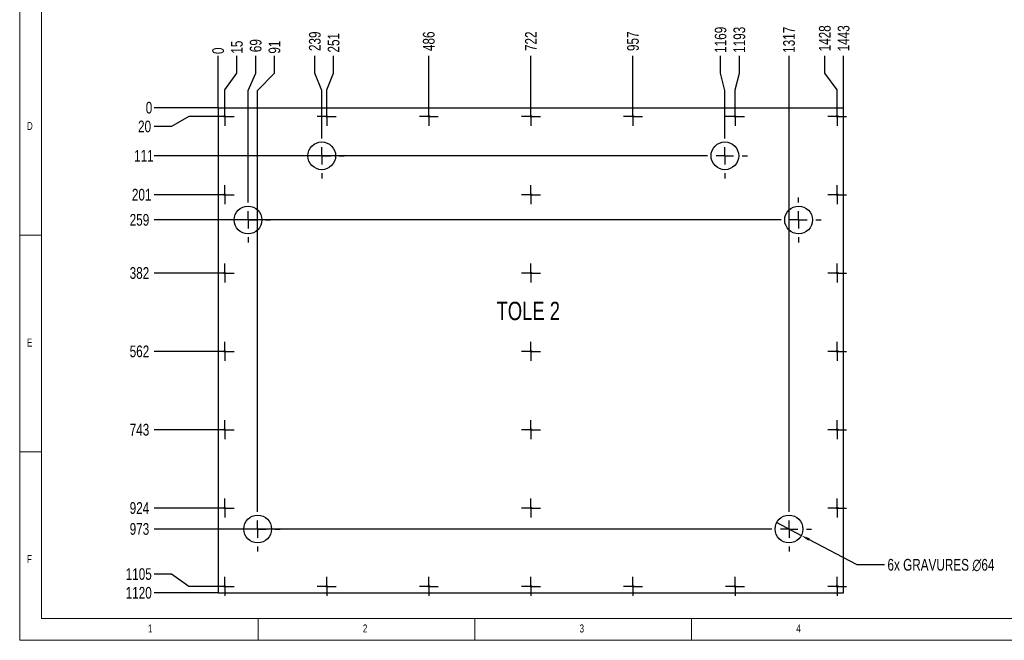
# Model space of a CAD drawing. Header units: millimetres. Extents: x 5 to 415, y 5 to 292.
# Tile 1 of 5: x 5 to 232, y 5 to 148. Entities that reach past the tile are written whole.
import ezdxf

# ---------------------------------------------------------------- set-up
doc = ezdxf.new("R2010")
doc.units = ezdxf.units.MM
doc.header["$PDSIZE"] = -1
doc.linetypes.add('CENTERX2', pattern=[20.32, 12.7, -2.54, 2.54, -2.54])
for name, color, linetype in [('COTES', 1, 'Continuous'), ('GRAVURE', 9, 'Continuous'), ('NOTES', 6, 'Continuous'), ('TRAIT-MIXTES', 3, 'CENTERX2')]:
    doc.layers.add(name, color=color, linetype=linetype)
doc.layers.add('TRAIT-FORT', color=4, linetype='Continuous', lineweight=25)
doc.styles.add('SLDTEXTSTYLE0', font='TXT', dxfattribs={"width": 0.75})
doc.dimstyles.new('SLDDIMSTYLE0', dxfattribs={"dimtxt": 2.7, "dimasz": 0.333333, "dimexe": 0, "dimexo": 0.0625, "dimgap": 0.675, "dimtad": 0, "dimtih": 1, "dimtoh": 1, "dimdec": 0, "dimlfac": 10, "dimrnd": 1e-09, "dimdsep": 46, "dimtxsty": 'SLDTEXTSTYLE0', "dimblk1": 'ORIGIN', "dimblk2": 'ORIGIN', "dimsah": 1, "dimcen": 0.09, "dimadec": 0, "dimazin": 2, "dimtfac": 1, "dimtdec": 0, "dimtofl": 0, "dimtmove": 0, "dimatfit": 3, "dimldrblk": 'ORIGIN', "dimfxl": 1, "dimfrac": 2, "dimtolj": 1, "dimtzin": 12, "dimarcsym": 0})
doc.dimstyles.new('SLDDIMSTYLE1', dxfattribs={"dimtxt": 2.7, "dimasz": 2, "dimexe": 0, "dimexo": 0.0625, "dimgap": 0.675, "dimtad": 0, "dimtih": 1, "dimtoh": 1, "dimdec": 0, "dimlfac": 10, "dimrnd": 1e-09, "dimzin": 12, "dimdsep": 46, "dimtxsty": 'SLDTEXTSTYLE0', "dimsah": 1, "dimcen": 0.09, "dimadec": 0, "dimazin": 3, "dimtfac": 1, "dimtdec": 0, "dimtofl": 0, "dimtmove": 0, "dimatfit": 3, "dimfxl": 1, "dimfrac": 2, "dimtolj": 1, "dimtzin": 12, "dimarcsym": 0})
doc.dimstyles.new('SLDDIMSTYLE2', dxfattribs={"dimtxt": 2.7, "dimasz": 2, "dimexe": 0, "dimexo": 0.0625, "dimgap": 0.675, "dimtad": 0, "dimtih": 1, "dimtoh": 1, "dimdec": 0, "dimlfac": 10, "dimrnd": 1e-09, "dimzin": 12, "dimdsep": 46, "dimtxsty": 'SLDTEXTSTYLE0', "dimblk1": 'NONE', "dimsah": 1, "dimcen": 0, "dimadec": 0, "dimazin": 3, "dimtfac": 1, "dimtdec": 0, "dimtmove": 0, "dimatfit": 3, "dimldrblk": 'NONE', "dimfxl": 1, "dimfrac": 2, "dimtolj": 1, "dimtzin": 12, "dimarcsym": 0})

# ---------------------------------------------------------------- blocks, each defined once
blk = doc.blocks.new('_D')
at = {"layer": 'COTES', "color": 0, "lineweight": -2, "transparency": 16777216}
blk.add_line((50.73, 127.94), (36.01, 127.94), dxfattribs=at)
at = {"layer": 'Defpoints', "color": 0, "transparency": 16777216}
for p in [(36.01, 127.94), (50.79, 127.94), (50.79, 127.94)]:
    blk.add_point(p, dxfattribs=at)
at = {"layer": 'COTES', "color": 0, "transparency": 16777216, "insert": (34.83, 127.94), "char_height": 2.7, "attachment_point": 5, "style": 'SLDTEXTSTYLE0'}
blk.add_mtext('\\A1;0', dxfattribs=at)
blk = doc.blocks.new('_Origin')
at = {"color": 0, "linetype": 'ByBlock', "lineweight": -2}
blk.add_line((0, 0), (-1, 0), dxfattribs=at)
blk.add_circle((0, 0), 0.5, dxfattribs=at)
blk = doc.blocks.new('_D_1')
at = {"layer": 'COTES', "color": 0, "lineweight": -2, "transparency": 16777216}
for p, q in [((44.01, 125.94), (40.01, 123.61)), ((50.05, 125.94), (44.01, 125.94)), ((40.01, 123.61), (36.01, 123.61))]:
    blk.add_line(p, q, dxfattribs=at)
at = {"layer": 'Defpoints', "color": 0, "transparency": 16777216}
for p in [(50.79, 127.94), (50.11, 125.94), (36.01, 123.61)]:
    blk.add_point(p, dxfattribs=at)
at = {"layer": 'COTES', "color": 0, "transparency": 16777216, "insert": (33.81, 123.61), "char_height": 2.7, "attachment_point": 5, "style": 'SLDTEXTSTYLE0'}
blk.add_mtext('\\A1;20', dxfattribs=at)
blk = doc.blocks.new('_D_2')
at = {"layer": 'COTES', "color": 0, "lineweight": -2, "transparency": 16777216}
blk.add_line((162.43, 116.85), (36.01, 116.85), dxfattribs=at)
at = {"layer": 'Defpoints', "color": 0, "transparency": 16777216}
for p in [(50.79, 127.94), (36.01, 116.85), (162.49, 116.85)]:
    blk.add_point(p, dxfattribs=at)
at = {"layer": 'COTES', "color": 0, "transparency": 16777216, "insert": (33.65, 116.85), "char_height": 2.7, "attachment_point": 5, "style": 'SLDTEXTSTYLE0'}
blk.add_mtext('\\A1;111', dxfattribs=at)
blk = doc.blocks.new('_D_3')
at = {"layer": 'COTES', "color": 0, "lineweight": -2, "transparency": 16777216}
blk.add_line((50.05, 107.86), (36.01, 107.86), dxfattribs=at)
at = {"layer": 'Defpoints', "color": 0, "transparency": 16777216}
for p in [(50.79, 127.94), (36.01, 107.86), (50.11, 107.86)]:
    blk.add_point(p, dxfattribs=at)
at = {"layer": 'COTES', "color": 0, "transparency": 16777216, "insert": (33.14, 107.86), "char_height": 2.7, "attachment_point": 5, "style": 'SLDTEXTSTYLE0'}
blk.add_mtext('\\A1;201', dxfattribs=at)
blk = doc.blocks.new('_D_4')
at = {"layer": 'COTES', "color": 0, "lineweight": -2, "transparency": 16777216}
blk.add_line((179.43, 102.05), (36.01, 102.05), dxfattribs=at)
at = {"layer": 'Defpoints', "color": 0, "transparency": 16777216}
for p in [(50.79, 127.94), (36.01, 102.05), (179.49, 102.05)]:
    blk.add_point(p, dxfattribs=at)
at = {"layer": 'COTES', "color": 0, "transparency": 16777216, "insert": (32.63, 102.05), "char_height": 2.7, "attachment_point": 5, "style": 'SLDTEXTSTYLE0'}
blk.add_mtext('\\A1;259', dxfattribs=at)
blk = doc.blocks.new('_D_5')
at = {"layer": 'COTES', "color": 0, "lineweight": -2, "transparency": 16777216}
blk.add_line((50.05, 89.78), (36.01, 89.78), dxfattribs=at)
at = {"layer": 'Defpoints', "color": 0, "transparency": 16777216}
for p in [(50.79, 127.94), (36.01, 89.78), (50.11, 89.78)]:
    blk.add_point(p, dxfattribs=at)
at = {"layer": 'COTES', "color": 0, "transparency": 16777216, "insert": (32.63, 89.78), "char_height": 2.7, "attachment_point": 5, "style": 'SLDTEXTSTYLE0'}
blk.add_mtext('\\A1;382', dxfattribs=at)
blk = doc.blocks.new('_D_6')
at = {"layer": 'COTES', "color": 0, "lineweight": -2, "transparency": 16777216}
blk.add_line((50.05, 71.69), (36.01, 71.69), dxfattribs=at)
at = {"layer": 'Defpoints', "color": 0, "transparency": 16777216}
for p in [(50.79, 127.94), (36.01, 71.69), (50.11, 71.69)]:
    blk.add_point(p, dxfattribs=at)
at = {"layer": 'COTES', "color": 0, "transparency": 16777216, "insert": (32.63, 71.69), "char_height": 2.7, "attachment_point": 5, "style": 'SLDTEXTSTYLE0'}
blk.add_mtext('\\A1;562', dxfattribs=at)
blk = doc.blocks.new('_D_7')
at = {"layer": 'COTES', "color": 0, "lineweight": -2, "transparency": 16777216}
blk.add_line((50.05, 53.61), (36.01, 53.61), dxfattribs=at)
at = {"layer": 'Defpoints', "color": 0, "transparency": 16777216}
for p in [(50.79, 127.94), (36.01, 53.61), (50.11, 53.61)]:
    blk.add_point(p, dxfattribs=at)
at = {"layer": 'COTES', "color": 0, "transparency": 16777216, "insert": (32.63, 53.61), "char_height": 2.7, "attachment_point": 5, "style": 'SLDTEXTSTYLE0'}
blk.add_mtext('\\A1;743', dxfattribs=at)
blk = doc.blocks.new('_D_8')
at = {"layer": 'COTES', "color": 0, "lineweight": -2, "transparency": 16777216}
blk.add_line((50.05, 35.53), (36.01, 35.53), dxfattribs=at)
at = {"layer": 'Defpoints', "color": 0, "transparency": 16777216}
for p in [(50.79, 127.94), (36.01, 35.53), (50.11, 35.53)]:
    blk.add_point(p, dxfattribs=at)
at = {"layer": 'COTES', "color": 0, "transparency": 16777216, "insert": (32.63, 35.53), "char_height": 2.7, "attachment_point": 5, "style": 'SLDTEXTSTYLE0'}
blk.add_mtext('\\A1;924', dxfattribs=at)
blk = doc.blocks.new('_D_9')
at = {"layer": 'COTES', "color": 0, "lineweight": -2, "transparency": 16777216}
blk.add_line((177.23, 30.69), (36.01, 30.69), dxfattribs=at)
at = {"layer": 'Defpoints', "color": 0, "transparency": 16777216}
for p in [(50.79, 127.94), (36.01, 30.69), (177.29, 30.69)]:
    blk.add_point(p, dxfattribs=at)
at = {"layer": 'COTES', "color": 0, "transparency": 16777216, "insert": (32.63, 30.69), "char_height": 2.7, "attachment_point": 5, "style": 'SLDTEXTSTYLE0'}
blk.add_mtext('\\A1;973', dxfattribs=at)
blk = doc.blocks.new('_D_10')
at = {"layer": 'COTES', "color": 0, "lineweight": -2, "transparency": 16777216}
for p, q in [((40.01, 20.28), (36.01, 20.28)), ((44.01, 17.45), (40.01, 20.28)), ((50.05, 17.45), (44.01, 17.45))]:
    blk.add_line(p, q, dxfattribs=at)
at = {"layer": 'Defpoints', "color": 0, "transparency": 16777216}
for p in [(50.79, 127.94), (36.01, 20.28), (50.11, 17.45)]:
    blk.add_point(p, dxfattribs=at)
at = {"layer": 'COTES', "color": 0, "transparency": 16777216, "insert": (32.46, 20.28), "char_height": 2.7, "attachment_point": 5, "style": 'SLDTEXTSTYLE0'}
blk.add_mtext('\\A1;1105', dxfattribs=at)
blk = doc.blocks.new('_D_11')
at = {"layer": 'COTES', "color": 0, "lineweight": -2, "transparency": 16777216}
blk.add_line((50.73, 15.95), (36.01, 15.95), dxfattribs=at)
at = {"layer": 'Defpoints', "color": 0, "transparency": 16777216}
for p in [(50.79, 127.94), (36.01, 15.95), (50.79, 15.95)]:
    blk.add_point(p, dxfattribs=at)
at = {"layer": 'COTES', "color": 0, "transparency": 16777216, "insert": (32.46, 15.95), "char_height": 2.7, "attachment_point": 5, "style": 'SLDTEXTSTYLE0'}
blk.add_mtext('\\A1;1120', dxfattribs=at)
blk = doc.blocks.new('_D_12')
at = {"layer": 'COTES', "color": 0, "lineweight": -2, "transparency": 16777216}
blk.add_line((50.79, 128), (50.79, 139.92), dxfattribs=at)
at = {"layer": 'Defpoints', "color": 0, "transparency": 16777216}
for p in [(50.79, 139.92), (50.79, 127.94), (50.79, 127.94)]:
    blk.add_point(p, dxfattribs=at)
at = {"layer": 'COTES', "color": 0, "transparency": 16777216, "insert": (50.79, 141.1), "char_height": 2.7, "attachment_point": 5, "rotation": 90, "style": 'SLDTEXTSTYLE0'}
blk.add_mtext('\\A1;0', dxfattribs=at)
blk = doc.blocks.new('_D_13')
at = {"layer": 'COTES', "color": 0, "lineweight": -2, "transparency": 16777216}
for p, q in [((55.12, 135.92), (55.12, 139.92)), ((52.29, 132.12), (55.12, 135.92)), ((52.29, 128.18), (52.29, 132.12))]:
    blk.add_line(p, q, dxfattribs=at)
at = {"layer": 'Defpoints', "color": 0, "transparency": 16777216}
for p in [(55.12, 139.92), (50.79, 127.94), (52.29, 128.12)]:
    blk.add_point(p, dxfattribs=at)
at = {"layer": 'COTES', "color": 0, "transparency": 16777216, "insert": (55.12, 141.94), "char_height": 2.7, "attachment_point": 5, "rotation": 90, "style": 'SLDTEXTSTYLE0'}
blk.add_mtext('\\A1;15', dxfattribs=at)
blk = doc.blocks.new('_D_14')
at = {"layer": 'COTES', "color": 0, "lineweight": -2, "transparency": 16777216}
for p, q in [((59.45, 135.92), (59.45, 139.92)), ((57.69, 131.92), (59.45, 135.92)), ((57.69, 107.31), (57.69, 131.92))]:
    blk.add_line(p, q, dxfattribs=at)
at = {"layer": 'Defpoints', "color": 0, "transparency": 16777216}
for p in [(59.45, 139.92), (50.79, 127.94), (57.69, 107.25)]:
    blk.add_point(p, dxfattribs=at)
at = {"layer": 'COTES', "color": 0, "transparency": 16777216, "insert": (59.45, 142.28), "char_height": 2.7, "attachment_point": 5, "rotation": 90, "style": 'SLDTEXTSTYLE0'}
blk.add_mtext('\\A1;69', dxfattribs=at)
blk = doc.blocks.new('_D_15')
at = {"layer": 'COTES', "color": 0, "lineweight": -2, "transparency": 16777216}
for p, q in [((63.78, 135.92), (63.78, 139.92)), ((59.89, 131.92), (63.78, 135.92)), ((59.89, 35.95), (59.89, 131.92))]:
    blk.add_line(p, q, dxfattribs=at)
at = {"layer": 'Defpoints', "color": 0, "transparency": 16777216}
for p in [(63.78, 139.92), (50.79, 127.94), (59.89, 35.89)]:
    blk.add_point(p, dxfattribs=at)
at = {"layer": 'COTES', "color": 0, "transparency": 16777216, "insert": (63.78, 141.94), "char_height": 2.7, "attachment_point": 5, "rotation": 90, "style": 'SLDTEXTSTYLE0'}
blk.add_mtext('\\A1;91', dxfattribs=at)
blk = doc.blocks.new('_D_16')
at = {"layer": 'COTES', "color": 0, "lineweight": -2, "transparency": 16777216}
for p, q in [((73.1, 135.92), (73.1, 139.92)), ((74.69, 131.92), (73.1, 135.92)), ((74.69, 122.11), (74.69, 131.92))]:
    blk.add_line(p, q, dxfattribs=at)
at = {"layer": 'Defpoints', "color": 0, "transparency": 16777216}
for p in [(73.1, 139.92), (50.79, 127.94), (74.69, 122.05)]:
    blk.add_point(p, dxfattribs=at)
at = {"layer": 'COTES', "color": 0, "transparency": 16777216, "insert": (73.1, 143.29), "char_height": 2.7, "attachment_point": 5, "rotation": 90, "style": 'SLDTEXTSTYLE0'}
blk.add_mtext('\\A1;239', dxfattribs=at)
blk = doc.blocks.new('_D_17')
at = {"layer": 'COTES', "color": 0, "lineweight": -2, "transparency": 16777216}
for p, q in [((77.43, 135.92), (77.43, 139.92)), ((75.84, 132.12), (77.43, 135.92)), ((75.84, 128.18), (75.84, 132.12))]:
    blk.add_line(p, q, dxfattribs=at)
at = {"layer": 'Defpoints', "color": 0, "transparency": 16777216}
for p in [(77.43, 139.92), (50.79, 127.94), (75.84, 128.12)]:
    blk.add_point(p, dxfattribs=at)
at = {"layer": 'COTES', "color": 0, "transparency": 16777216, "insert": (77.43, 142.95), "char_height": 2.7, "attachment_point": 5, "rotation": 90, "style": 'SLDTEXTSTYLE0'}
blk.add_mtext('\\A1;251', dxfattribs=at)
blk = doc.blocks.new('_D_18')
at = {"layer": 'COTES', "color": 0, "lineweight": -2, "transparency": 16777216}
blk.add_line((99.39, 128.18), (99.39, 139.92), dxfattribs=at)
at = {"layer": 'Defpoints', "color": 0, "transparency": 16777216}
for p in [(99.39, 139.92), (50.79, 127.94), (99.39, 128.12)]:
    blk.add_point(p, dxfattribs=at)
at = {"layer": 'COTES', "color": 0, "transparency": 16777216, "insert": (99.39, 143.29), "char_height": 2.7, "attachment_point": 5, "rotation": 90, "style": 'SLDTEXTSTYLE0'}
blk.add_mtext('\\A1;486', dxfattribs=at)
blk = doc.blocks.new('_D_19')
at = {"layer": 'COTES', "color": 0, "lineweight": -2, "transparency": 16777216}
blk.add_line((122.94, 128.18), (122.94, 139.92), dxfattribs=at)
at = {"layer": 'Defpoints', "color": 0, "transparency": 16777216}
for p in [(122.94, 139.92), (50.79, 127.94), (122.94, 128.12)]:
    blk.add_point(p, dxfattribs=at)
at = {"layer": 'COTES', "color": 0, "transparency": 16777216, "insert": (122.94, 143.29), "char_height": 2.7, "attachment_point": 5, "rotation": 90, "style": 'SLDTEXTSTYLE0'}
blk.add_mtext('\\A1;722', dxfattribs=at)
blk = doc.blocks.new('_D_20')
at = {"layer": 'COTES', "color": 0, "lineweight": -2, "transparency": 16777216}
blk.add_line((146.49, 128.18), (146.49, 139.92), dxfattribs=at)
at = {"layer": 'Defpoints', "color": 0, "transparency": 16777216}
for p in [(146.49, 139.92), (50.79, 127.94), (146.49, 128.12)]:
    blk.add_point(p, dxfattribs=at)
at = {"layer": 'COTES', "color": 0, "transparency": 16777216, "insert": (146.49, 143.29), "char_height": 2.7, "attachment_point": 5, "rotation": 90, "style": 'SLDTEXTSTYLE0'}
blk.add_mtext('\\A1;957', dxfattribs=at)
blk = doc.blocks.new('_D_21')
at = {"layer": 'COTES', "color": 0, "lineweight": -2, "transparency": 16777216}
for p, q in [((166.7, 135.92), (166.7, 139.92)), ((167.69, 131.92), (166.7, 135.92)), ((167.69, 122.11), (167.69, 131.92))]:
    blk.add_line(p, q, dxfattribs=at)
at = {"layer": 'Defpoints', "color": 0, "transparency": 16777216}
for p in [(166.7, 139.92), (50.79, 127.94), (167.69, 122.05)]:
    blk.add_point(p, dxfattribs=at)
at = {"layer": 'COTES', "color": 0, "transparency": 16777216, "insert": (166.7, 143.63), "char_height": 2.7, "attachment_point": 5, "rotation": 90, "style": 'SLDTEXTSTYLE0'}
blk.add_mtext('\\A1;1169', dxfattribs=at)
blk = doc.blocks.new('_D_22')
at = {"layer": 'COTES', "color": 0, "lineweight": -2, "transparency": 16777216}
for p, q in [((171.03, 135.92), (171.03, 139.92)), ((170.04, 132.12), (171.03, 135.92)), ((170.04, 128.18), (170.04, 132.12))]:
    blk.add_line(p, q, dxfattribs=at)
at = {"layer": 'Defpoints', "color": 0, "transparency": 16777216}
for p in [(171.03, 139.92), (50.79, 127.94), (170.04, 128.12)]:
    blk.add_point(p, dxfattribs=at)
at = {"layer": 'COTES', "color": 0, "transparency": 16777216, "insert": (171.03, 143.63), "char_height": 2.7, "attachment_point": 5, "rotation": 90, "style": 'SLDTEXTSTYLE0'}
blk.add_mtext('\\A1;1193', dxfattribs=at)
blk = doc.blocks.new('_D_23')
at = {"layer": 'COTES', "color": 0, "lineweight": -2, "transparency": 16777216}
blk.add_line((182.49, 35.95), (182.49, 139.92), dxfattribs=at)
at = {"layer": 'Defpoints', "color": 0, "transparency": 16777216}
for p in [(182.49, 139.92), (50.79, 127.94), (182.49, 35.89)]:
    blk.add_point(p, dxfattribs=at)
at = {"layer": 'COTES', "color": 0, "transparency": 16777216, "insert": (182.49, 143.63), "char_height": 2.7, "attachment_point": 5, "rotation": 90, "style": 'SLDTEXTSTYLE0'}
blk.add_mtext('\\A1;1317', dxfattribs=at)
blk = doc.blocks.new('_D_24')
at = {"layer": 'COTES', "color": 0, "lineweight": -2, "transparency": 16777216}
for p, q in [((190.76, 135.92), (190.76, 139.92)), ((193.59, 132.12), (190.76, 135.92)), ((193.59, 128.18), (193.59, 132.12))]:
    blk.add_line(p, q, dxfattribs=at)
at = {"layer": 'Defpoints', "color": 0, "transparency": 16777216}
for p in [(190.76, 139.92), (50.79, 127.94), (193.59, 128.12)]:
    blk.add_point(p, dxfattribs=at)
at = {"layer": 'COTES', "color": 0, "transparency": 16777216, "insert": (190.76, 143.97), "char_height": 2.7, "attachment_point": 5, "rotation": 90, "style": 'SLDTEXTSTYLE0'}
blk.add_mtext('\\A1;1428', dxfattribs=at)
blk = doc.blocks.new('_D_25')
at = {"layer": 'COTES', "color": 0, "lineweight": -2, "transparency": 16777216}
blk.add_line((195.09, 128), (195.09, 139.92), dxfattribs=at)
at = {"layer": 'Defpoints', "color": 0, "transparency": 16777216}
for p in [(195.09, 139.92), (50.79, 127.94), (195.09, 127.94)]:
    blk.add_point(p, dxfattribs=at)
at = {"layer": 'COTES', "color": 0, "transparency": 16777216, "insert": (195.09, 143.97), "char_height": 2.7, "attachment_point": 5, "rotation": 90, "style": 'SLDTEXTSTYLE0'}
blk.add_mtext('\\A1;1443', dxfattribs=at)
blk = doc.blocks.new('_D_26')
at = {"layer": 'COTES', "color": 0, "lineweight": -2, "transparency": 16777216}
for p, q in [((179.65, 32.17), (185.32, 29.2)), ((198.23, 22.44), (187.09, 28.28)), ((204.52, 22.44), (198.23, 22.44))]:
    blk.add_line(p, q, dxfattribs=at)
at = {"layer": 'COTES', "color": 0, "transparency": 16777216}
blk.add_solid([(187.25, 28.57), (186.94, 27.98), (185.32, 29.2)], dxfattribs=at)
at = {"layer": 'Defpoints', "color": 0, "transparency": 16777216}
for p in [(179.65, 32.17), (185.32, 29.2)]:
    blk.add_point(p, dxfattribs=at)
at = {"layer": 'COTES', "color": 0, "transparency": 16777216, "insert": (205.2, 23.79), "char_height": 2.7, "attachment_point": 1, "style": 'SLDTEXTSTYLE0'}
blk.add_mtext('\\A1;6x GRAVURES ∅64', dxfattribs=at)
blk = doc.blocks.new('_None')
blk = doc.blocks.new('SW_CENTERMARKSYMBOL_0')
at = {"layer": 'TRAIT-MIXTES', "color": 0}
for p, q in [((-2, 0), (-2.18, 0)), ((0, 0), (-2, 0)), ((0, 2), (0, 2.18)), ((0, 0), (0, 2)), ((0, 0), (0, -2)), ((0, 0), (2, 0)), ((2, 0), (2.18, 0)), ((0, -2), (0, -2.18))]:
    blk.add_line(p, q, dxfattribs=at)
blk = doc.blocks.new('SW_CENTERMARKSYMBOL_1')
at = {"layer": 'TRAIT-MIXTES', "color": 0}
for p, q in [((-2, 0), (-2.18, 0)), ((0, 0), (-2, 0)), ((0, 2), (0, 2.18)), ((0, 0), (0, 2)), ((0, 0), (0, -2)), ((0, 0), (2, 0)), ((2, 0), (2.18, 0)), ((0, -2), (0, -2.18))]:
    blk.add_line(p, q, dxfattribs=at)
blk = doc.blocks.new('SW_CENTERMARKSYMBOL_2')
at = {"layer": 'TRAIT-MIXTES', "color": 0}
for p, q in [((-2, 0), (-2.18, 0)), ((0, 0), (-2, 0)), ((0, 2), (0, 2.18)), ((0, 0), (0, 2)), ((0, 0), (0, -2)), ((0, 0), (2, 0)), ((2, 0), (2.18, 0)), ((0, -2), (0, -2.18))]:
    blk.add_line(p, q, dxfattribs=at)
blk = doc.blocks.new('SW_CENTERMARKSYMBOL_3')
at = {"layer": 'TRAIT-MIXTES', "color": 0}
for p, q in [((-2, 0), (-2.18, 0)), ((0, 0), (-2, 0)), ((0, 2), (0, 2.18)), ((0, 0), (0, 2)), ((0, 0), (0, -2)), ((0, 0), (2, 0)), ((2, 0), (2.18, 0)), ((0, -2), (0, -2.18))]:
    blk.add_line(p, q, dxfattribs=at)
blk = doc.blocks.new('SW_CENTERMARKSYMBOL_4')
at = {"layer": 'TRAIT-MIXTES', "color": 0}
for p, q in [((-2, 0), (-2.18, 0)), ((0, 0), (-2, 0)), ((0, 2), (0, 2.18)), ((0, 0), (0, 2)), ((0, 0), (0, -2)), ((0, 0), (2, 0)), ((2, 0), (2.18, 0)), ((0, -2), (0, -2.18))]:
    blk.add_line(p, q, dxfattribs=at)
blk = doc.blocks.new('SW_CENTERMARKSYMBOL_5')
at = {"layer": 'TRAIT-MIXTES', "color": 0}
for p, q in [((-2, 0), (-2.18, 0)), ((0, 0), (-2, 0)), ((0, 2), (0, 2.18)), ((0, 0), (0, 2)), ((0, 0), (0, -2)), ((0, 0), (2, 0)), ((2, 0), (2.18, 0)), ((0, -2), (0, -2.18))]:
    blk.add_line(p, q, dxfattribs=at)
blk = doc.blocks.new('SW_CENTERMARKSYMBOL_6')
at = {"layer": 'TRAIT-MIXTES', "color": 0}
for p, q in [((-2, 0), (-2.18, 0)), ((0, 0), (-2, 0)), ((0, 2), (0, 2.18)), ((0, 0), (0, 2)), ((0, 0), (0, -2)), ((0, 0), (2, 0)), ((2, 0), (2.18, 0)), ((0, -2), (0, -2.18))]:
    blk.add_line(p, q, dxfattribs=at)
blk = doc.blocks.new('SW_CENTERMARKSYMBOL_7')
at = {"layer": 'TRAIT-MIXTES', "color": 0}
for p, q in [((-2, 0), (-2.18, 0)), ((0, 0), (-2, 0)), ((0, 2), (0, 2.18)), ((0, 0), (0, 2)), ((0, 0), (0, -2)), ((0, 0), (2, 0)), ((2, 0), (2.18, 0)), ((0, -2), (0, -2.18))]:
    blk.add_line(p, q, dxfattribs=at)
blk = doc.blocks.new('SW_CENTERMARKSYMBOL_8')
at = {"layer": 'TRAIT-MIXTES', "color": 0}
for p, q in [((-2, 0), (-2.18, 0)), ((0, 0), (-2, 0)), ((0, 2), (0, 2.18)), ((0, 0), (0, 2)), ((0, 0), (0, -2)), ((0, 0), (2, 0)), ((2, 0), (2.18, 0)), ((0, -2), (0, -2.18))]:
    blk.add_line(p, q, dxfattribs=at)
blk = doc.blocks.new('SW_CENTERMARKSYMBOL_9')
at = {"layer": 'TRAIT-MIXTES', "color": 0}
for p, q in [((-2, 0), (-2.18, 0)), ((0, 0), (-2, 0)), ((0, 2), (0, 2.18)), ((0, 0), (0, 2)), ((0, 0), (0, -2)), ((0, 0), (2, 0)), ((2, 0), (2.18, 0)), ((0, -2), (0, -2.18))]:
    blk.add_line(p, q, dxfattribs=at)
blk = doc.blocks.new('SW_CENTERMARKSYMBOL_10')
at = {"layer": 'TRAIT-MIXTES', "color": 0}
for p, q in [((-2, 0), (-2.18, 0)), ((0, 0), (-2, 0)), ((0, 2), (0, 2.18)), ((0, 0), (0, 2)), ((0, 0), (0, -2)), ((0, 0), (2, 0)), ((2, 0), (2.18, 0)), ((0, -2), (0, -2.18))]:
    blk.add_line(p, q, dxfattribs=at)
blk = doc.blocks.new('SW_CENTERMARKSYMBOL_11')
at = {"layer": 'TRAIT-MIXTES', "color": 0}
for p, q in [((-2, 0), (-2.18, 0)), ((0, 0), (-2, 0)), ((0, 2), (0, 2.18)), ((0, 0), (0, 2)), ((0, 0), (0, -2)), ((0, 0), (2, 0)), ((2, 0), (2.18, 0)), ((0, -2), (0, -2.18))]:
    blk.add_line(p, q, dxfattribs=at)
blk = doc.blocks.new('SW_CENTERMARKSYMBOL_12')
at = {"layer": 'TRAIT-MIXTES', "color": 0}
for p, q in [((-2, 0), (-2.18, 0)), ((0, 0), (-2, 0)), ((0, 2), (0, 2.18)), ((0, 0), (0, 2)), ((0, 0), (0, -2)), ((0, 0), (2, 0)), ((2, 0), (2.18, 0)), ((0, -2), (0, -2.18))]:
    blk.add_line(p, q, dxfattribs=at)
blk = doc.blocks.new('SW_CENTERMARKSYMBOL_13')
at = {"layer": 'TRAIT-MIXTES', "color": 0}
for p, q in [((-2, 0), (-2.18, 0)), ((0, 0), (-2, 0)), ((0, 2), (0, 2.18)), ((0, 0), (0, 2)), ((0, 0), (0, -2)), ((0, 0), (2, 0)), ((2, 0), (2.18, 0)), ((0, -2), (0, -2.18))]:
    blk.add_line(p, q, dxfattribs=at)
blk = doc.blocks.new('SW_CENTERMARKSYMBOL_14')
at = {"layer": 'TRAIT-MIXTES', "color": 0}
for p, q in [((-2, 0), (-2.18, 0)), ((0, 0), (-2, 0)), ((0, 2), (0, 2.18)), ((0, 0), (0, 2)), ((0, 0), (0, -2)), ((0, 0), (2, 0)), ((2, 0), (2.18, 0)), ((0, -2), (0, -2.18))]:
    blk.add_line(p, q, dxfattribs=at)
blk = doc.blocks.new('SW_CENTERMARKSYMBOL_15')
at = {"layer": 'TRAIT-MIXTES', "color": 0}
for p, q in [((-2, 0), (-2.18, 0)), ((0, 0), (-2, 0)), ((0, 2), (0, 2.18)), ((0, 0), (0, 2)), ((0, 0), (0, -2)), ((0, 0), (2, 0)), ((2, 0), (2.18, 0)), ((0, -2), (0, -2.18))]:
    blk.add_line(p, q, dxfattribs=at)
blk = doc.blocks.new('SW_CENTERMARKSYMBOL_16')
at = {"layer": 'TRAIT-MIXTES', "color": 0}
for p, q in [((-2, 0), (-2.18, 0)), ((0, 0), (-2, 0)), ((0, 2), (0, 2.18)), ((0, 0), (0, 2)), ((0, 0), (0, -2)), ((0, 0), (2, 0)), ((2, 0), (2.18, 0)), ((0, -2), (0, -2.18))]:
    blk.add_line(p, q, dxfattribs=at)
blk = doc.blocks.new('SW_CENTERMARKSYMBOL_17')
at = {"layer": 'TRAIT-MIXTES', "color": 0}
for p, q in [((-2, 0), (-2.18, 0)), ((0, 0), (-2, 0)), ((0, 2), (0, 2.18)), ((0, 0), (0, 2)), ((0, 0), (0, -2)), ((0, 0), (2, 0)), ((2, 0), (2.18, 0)), ((0, -2), (0, -2.18))]:
    blk.add_line(p, q, dxfattribs=at)
blk = doc.blocks.new('SW_CENTERMARKSYMBOL_18')
at = {"layer": 'TRAIT-MIXTES', "color": 0}
for p, q in [((-2, 0), (-2.18, 0)), ((0, 0), (-2, 0)), ((0, 2), (0, 2.18)), ((0, 0), (0, 2)), ((0, 0), (0, -2)), ((0, 0), (2, 0)), ((2, 0), (2.18, 0)), ((0, -2), (0, -2.18))]:
    blk.add_line(p, q, dxfattribs=at)
blk = doc.blocks.new('SW_CENTERMARKSYMBOL_19')
at = {"layer": 'TRAIT-MIXTES', "color": 0}
for p, q in [((-2, 0), (-2.18, 0)), ((0, 0), (-2, 0)), ((0, 2), (0, 2.18)), ((0, 0), (0, 2)), ((0, 0), (0, -2)), ((0, 0), (2, 0)), ((2, 0), (2.18, 0)), ((0, -2), (0, -2.18))]:
    blk.add_line(p, q, dxfattribs=at)
blk = doc.blocks.new('SW_CENTERMARKSYMBOL_20')
at = {"layer": 'TRAIT-MIXTES', "color": 0}
for p, q in [((-2, 0), (-2.18, 0)), ((0, 0), (-2, 0)), ((0, 2), (0, 2.18)), ((0, 0), (0, 2)), ((0, 0), (0, -2)), ((0, 0), (2, 0)), ((2, 0), (2.18, 0)), ((0, -2), (0, -2.18))]:
    blk.add_line(p, q, dxfattribs=at)
blk = doc.blocks.new('SW_CENTERMARKSYMBOL_21')
at = {"layer": 'TRAIT-MIXTES', "color": 0}
for p, q in [((-2, 0), (-2.18, 0)), ((0, 0), (-2, 0)), ((0, 2), (0, 2.18)), ((0, 0), (0, 2)), ((0, 0), (0, -2)), ((0, 0), (2, 0)), ((2, 0), (2.18, 0)), ((0, -2), (0, -2.18))]:
    blk.add_line(p, q, dxfattribs=at)
blk = doc.blocks.new('SW_CENTERMARKSYMBOL_22')
at = {"layer": 'TRAIT-MIXTES', "color": 0}
for p, q in [((-2, 0), (-2.18, 0)), ((0, 0), (-2, 0)), ((0, 2), (0, 2.18)), ((0, 0), (0, 2)), ((0, 0), (0, -2)), ((0, 0), (2, 0)), ((2, 0), (2.18, 0)), ((0, -2), (0, -2.18))]:
    blk.add_line(p, q, dxfattribs=at)
blk = doc.blocks.new('SW_CENTERMARKSYMBOL_23')
at = {"layer": 'TRAIT-MIXTES', "color": 0}
for p, q in [((-2, 0), (-2.18, 0)), ((0, 0), (-2, 0)), ((0, 2), (0, 2.18)), ((0, 0), (0, 2)), ((0, 0), (0, -2)), ((0, 0), (2, 0)), ((2, 0), (2.18, 0)), ((0, -2), (0, -2.18))]:
    blk.add_line(p, q, dxfattribs=at)
blk = doc.blocks.new('SW_CENTERMARKSYMBOL_24')
at = {"layer": 'TRAIT-MIXTES', "color": 0}
for p, q in [((-2, 0), (-2.18, 0)), ((0, 0), (-2, 0)), ((0, 2), (0, 2.18)), ((0, 0), (0, 2)), ((0, 0), (0, -2)), ((0, 0), (2, 0)), ((2, 0), (2.18, 0)), ((0, -2), (0, -2.18))]:
    blk.add_line(p, q, dxfattribs=at)
blk = doc.blocks.new('SW_CENTERMARKSYMBOL_25')
at = {"layer": 'TRAIT-MIXTES', "color": 0}
for p, q in [((-2, 0), (-2.18, 0)), ((0, 0), (-2, 0)), ((0, 2), (0, 2.18)), ((0, 0), (0, 2)), ((0, 0), (0, -2)), ((0, 0), (2, 0)), ((2, 0), (2.18, 0)), ((0, -2), (0, -2.18))]:
    blk.add_line(p, q, dxfattribs=at)
blk = doc.blocks.new('SW_CENTERMARKSYMBOL_26')
at = {"layer": 'TRAIT-MIXTES', "color": 0}
for p, q in [((-2, 0), (-2.18, 0)), ((0, 0), (-2, 0)), ((0, 2), (0, 2.18)), ((0, 0), (0, 2)), ((0, 0), (0, -2)), ((0, 0), (2, 0)), ((2, 0), (2.18, 0)), ((0, -2), (0, -2.18))]:
    blk.add_line(p, q, dxfattribs=at)
blk = doc.blocks.new('SW_CENTERMARKSYMBOL_27')
at = {"layer": 'TRAIT-MIXTES', "color": 0}
for p, q in [((-2, 0), (-2.18, 0)), ((0, 0), (-2, 0)), ((0, 2), (0, 2.18)), ((0, 0), (0, 2)), ((0, 0), (0, -2)), ((0, 0), (2, 0)), ((2, 0), (2.18, 0)), ((0, -2), (0, -2.18))]:
    blk.add_line(p, q, dxfattribs=at)
blk = doc.blocks.new('SW_CENTERMARKSYMBOL_28')
at = {"layer": 'TRAIT-MIXTES', "color": 0}
for p, q in [((-2, 0), (-2.18, 0)), ((0, 0), (-2, 0)), ((0, 2), (0, 2.18)), ((0, 0), (0, 2)), ((0, 0), (0, -2)), ((0, 0), (2, 0)), ((2, 0), (2.18, 0)), ((0, -2), (0, -2.18))]:
    blk.add_line(p, q, dxfattribs=at)
blk = doc.blocks.new('SW_CENTERMARKSYMBOL_29')
at = {"layer": 'TRAIT-MIXTES', "color": 0}
for p, q in [((0, 4), (0, 5.2)), ((-4, 0), (-5.2, 0)), ((0, 0), (-2, 0)), ((0, 0), (0, 2)), ((0, 0), (0, -2)), ((0, 0), (2, 0)), ((4, 0), (5.2, 0)), ((0, -4), (0, -5.2))]:
    blk.add_line(p, q, dxfattribs=at)
blk = doc.blocks.new('SW_CENTERMARKSYMBOL_30')
at = {"layer": 'TRAIT-MIXTES', "color": 0}
for p, q in [((0, 4), (0, 5.2)), ((-4, 0), (-5.2, 0)), ((0, 0), (-2, 0)), ((0, 0), (0, 2)), ((0, 0), (0, -2)), ((0, 0), (2, 0)), ((4, 0), (5.2, 0)), ((0, -4), (0, -5.2))]:
    blk.add_line(p, q, dxfattribs=at)
blk = doc.blocks.new('SW_CENTERMARKSYMBOL_31')
at = {"layer": 'TRAIT-MIXTES', "color": 0}
for p, q in [((0, 4), (0, 5.2)), ((-4, 0), (-5.2, 0)), ((0, 0), (-2, 0)), ((0, 0), (0, 2)), ((0, 0), (0, -2)), ((0, 0), (2, 0)), ((4, 0), (5.2, 0)), ((0, -4), (0, -5.2))]:
    blk.add_line(p, q, dxfattribs=at)
blk = doc.blocks.new('SW_CENTERMARKSYMBOL_32')
at = {"layer": 'TRAIT-MIXTES', "color": 0}
for p, q in [((0, 4), (0, 5.2)), ((-4, 0), (-5.2, 0)), ((0, 0), (-2, 0)), ((0, 0), (0, 2)), ((0, 0), (0, -2)), ((0, 0), (2, 0)), ((4, 0), (5.2, 0)), ((0, -4), (0, -5.2))]:
    blk.add_line(p, q, dxfattribs=at)
blk = doc.blocks.new('SW_CENTERMARKSYMBOL_33')
at = {"layer": 'TRAIT-MIXTES', "color": 0}
for p, q in [((0, 4), (0, 5.2)), ((-4, 0), (-5.2, 0)), ((0, 0), (-2, 0)), ((0, 0), (0, 2)), ((0, 0), (0, -2)), ((0, 0), (2, 0)), ((4, 0), (5.2, 0)), ((0, -4), (0, -5.2))]:
    blk.add_line(p, q, dxfattribs=at)
blk = doc.blocks.new('SW_CENTERMARKSYMBOL_34')
at = {"layer": 'TRAIT-MIXTES', "color": 0}
for p, q in [((0, 4), (0, 5.2)), ((-4, 0), (-5.2, 0)), ((0, 0), (-2, 0)), ((0, 0), (0, 2)), ((0, 0), (0, -2)), ((0, 0), (2, 0)), ((4, 0), (5.2, 0)), ((0, -4), (0, -5.2))]:
    blk.add_line(p, q, dxfattribs=at)

msp = doc.modelspace()

# ---------------------------------------------------------------- linework, layer by layer
at = {"lineweight": 18}
for p, q in [((5, 292), (5, 5)), ((10, 287), (10, 10)), ((5, 98.5), (10, 98.5)), ((10, 48.5), (5, 48.5)), ((10, 10), (410, 10)), ((60, 5), (60, 10)), ((110, 10), (110, 5)), ((160, 5), (160, 10)), ((5, 5), (415, 5))]:
    msp.add_line(p, q, dxfattribs=at)
at = {"layer": 'GRAVURE', "lineweight": 25}
for centre in [(74.688, 116.8485), (167.688, 116.8485), (57.688, 102.0485), (184.688, 102.0485), (59.888, 30.6885), (182.488, 30.6885)]:
    msp.add_circle(centre, 3.2, dxfattribs=at)
at = {"layer": 'TRAIT-FORT', "lineweight": 25}
for p, q in [((50.7902, 127.9389), (50.7902, 15.9489)), ((50.7902, 127.9389), (195.0906, 127.9389)), ((195.0906, 15.9489), (195.0906, 127.9389)), ((50.7902, 15.9489), (195.0906, 15.9489))]:
    msp.add_line(p, q, dxfattribs=at)
for centre in [(52.2902, 125.9389), (75.8402, 125.9389), (99.3903, 125.9389), (122.9404, 125.9389), (146.4904, 125.9389), (170.0405, 125.9389), (193.5906, 125.9389), (52.2902, 107.8572), (122.9404, 107.8572), (193.5906, 107.8572), (52.2902, 89.7755), (122.9404, 89.7755), (193.5906, 89.7755), (52.2902, 71.6939), (122.9404, 71.6939), (193.5906, 71.6939), (52.2902, 53.6122), (122.9404, 53.6122), (193.5906, 53.6122), (52.2902, 35.5305), (122.9404, 35.5305), (193.5906, 35.5305), (52.2902, 17.4489), (75.8402, 17.4489), (99.3903, 17.4489), (122.9404, 17.4489), (146.4904, 17.4489), (170.0405, 17.4489), (193.5906, 17.4489)]:
    msp.add_circle(centre, 0.18, dxfattribs=at)

# ---------------------------------------------------------------- block references
at = {"layer": 'TRAIT-MIXTES'}
for name, p in [('SW_CENTERMARKSYMBOL_28', (52.2902, 125.9389)), ('SW_CENTERMARKSYMBOL_27', (75.8402, 125.9389)), ('SW_CENTERMARKSYMBOL_26', (99.3903, 125.9389)), ('SW_CENTERMARKSYMBOL_25', (122.9404, 125.9389)), ('SW_CENTERMARKSYMBOL_24', (146.4904, 125.9389)), ('SW_CENTERMARKSYMBOL_23', (170.0405, 125.9389)), ('SW_CENTERMARKSYMBOL_22', (193.5906, 125.9389)), ('SW_CENTERMARKSYMBOL_34', (74.688, 116.8485)), ('SW_CENTERMARKSYMBOL_29', (167.688, 116.8485)), ('SW_CENTERMARKSYMBOL_14', (52.2902, 107.8572)), ('SW_CENTERMARKSYMBOL_4', (122.9404, 107.8572)), ('SW_CENTERMARKSYMBOL_9', (193.5906, 107.8572)), ('SW_CENTERMARKSYMBOL_33', (57.688, 102.0485)), ('SW_CENTERMARKSYMBOL_30', (184.688, 102.0485)), ('SW_CENTERMARKSYMBOL_13', (52.2902, 89.7755)), ('SW_CENTERMARKSYMBOL_3', (122.9404, 89.7755)), ('SW_CENTERMARKSYMBOL_8', (193.5906, 89.7755)), ('SW_CENTERMARKSYMBOL_12', (52.2902, 71.6939)), ('SW_CENTERMARKSYMBOL_2', (122.9404, 71.6939)), ('SW_CENTERMARKSYMBOL_7', (193.5906, 71.6939)), ('SW_CENTERMARKSYMBOL_11', (52.2902, 53.6122)), ('SW_CENTERMARKSYMBOL_1', (122.9404, 53.6122)), ('SW_CENTERMARKSYMBOL_6', (193.5906, 53.6122)), ('SW_CENTERMARKSYMBOL_10', (52.2902, 35.5305)), ('SW_CENTERMARKSYMBOL_0', (122.9404, 35.5305)), ('SW_CENTERMARKSYMBOL_5', (193.5906, 35.5305)), ('SW_CENTERMARKSYMBOL_32', (59.888, 30.6885)), ('SW_CENTERMARKSYMBOL_31', (182.488, 30.6885)), ('SW_CENTERMARKSYMBOL_21', (52.2902, 17.4489)), ('SW_CENTERMARKSYMBOL_20', (75.8402, 17.4489)), ('SW_CENTERMARKSYMBOL_19', (99.3903, 17.4489)), ('SW_CENTERMARKSYMBOL_18', (122.9404, 17.4489)), ('SW_CENTERMARKSYMBOL_17', (146.4904, 17.4489)), ('SW_CENTERMARKSYMBOL_16', (170.0405, 17.4489)), ('SW_CENTERMARKSYMBOL_15', (193.5906, 17.4489))]:
    msp.add_blockref(name, p, dxfattribs=at)

# ---------------------------------------------------------------- texts
at = {"layer": 'NOTES', "style": 'SLDTEXTSTYLE0'}
for s, insert, char_height, attachment_point in [('D', (6.6667, 124.668), 1.8521, 1), ('TOLE 2', (122.3287, 83.1546), 4.23333, 2), ('E', (6.6667, 74.668), 1.8521, 1), ('F', (6.6667, 24.668), 1.8521, 1), ('1', (34.5833, 8.668), 1.8521, 1), ('2', (84.1667, 8.668), 1.8521, 1), ('3', (134.1667, 8.668), 1.8521, 1), ('4', (184.1667, 8.668), 1.8521, 1)]:
    msp.add_mtext(s, dxfattribs=dict(at, insert=insert, char_height=char_height, attachment_point=attachment_point))

# ---------------------------------------------------------------- dimensions: what is measured, and where the dimension line sits
at = {"layer": 'COTES'}
for feature_location, offset, dtype, origin, dimstyle, picture, middle in [((193.5906, 128.1189), (-2.8291, 11.7972), 1, (50.7902, 127.9389), 'SLDDIMSTYLE1', '_D_24', (190.7615, 143.966)), ((195.0906, 127.9389), (0, 11.9772), 1, (50.7902, 127.9389), 'SLDDIMSTYLE1', '_D_25', (195.0906, 143.966)), ((167.688, 122.0485), (-0.9883, 17.8675), 1, (50.7902, 127.9389), 'SLDDIMSTYLE1', '_D_21', (166.6997, 143.6285)), ((170.0405, 128.1189), (0.9883, 11.7972), 1, (50.7902, 127.9389), 'SLDDIMSTYLE1', '_D_22', (171.0288, 143.6285)), ((182.488, 35.8885), (0, 104.0275), 1, (50.7902, 127.9389), 'SLDDIMSTYLE1', '_D_23', (182.488, 143.6285)), ((74.688, 122.0485), (-1.5885, 17.8675), 1, (50.7902, 127.9389), 'SLDDIMSTYLE1', '_D_16', (73.0996, 143.291)), ((99.3903, 128.1189), (0, 11.7972), 1, (50.7902, 127.9389), 'SLDDIMSTYLE1', '_D_18', (99.3903, 143.291)), ((122.9404, 128.1189), (0, 11.7972), 1, (50.7902, 127.9389), 'SLDDIMSTYLE1', '_D_19', (122.9404, 143.291)), ((146.4904, 128.1189), (0, 11.7972), 1, (50.7902, 127.9389), 'SLDDIMSTYLE1', '_D_20', (146.4904, 143.291)), ((75.84023, 128.11886), (1.58845, 11.79715), 1, (50.79017, 127.93886), 'SLDDIMSTYLE1', '_D_17', (77.42869, 142.95351)), ((57.688, 107.2485), (1.7604, 32.6675), 1, (50.7902, 127.9389), 'SLDDIMSTYLE1', '_D_14', (59.4484, 142.2785)), ((52.2902, 128.1189), (2.8291, 11.7972), 1, (50.7902, 127.9389), 'SLDDIMSTYLE1', '_D_13', (55.1193, 141.941)), ((59.888, 35.8885), (3.8895, 104.0275), 1, (50.7902, 127.9389), 'SLDDIMSTYLE1', '_D_15', (63.7775, 141.941)), ((50.7901668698, 127.9388570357), (0, 11.9771512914), 1, (50.7901668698, 127.9388570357), 'SLDDIMSTYLE0', '_D_12', (50.7901668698, 141.097258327)), ((50.7901668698, 127.9388570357), (-14.781953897, 0), 0, (50.7901668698, 127.9388570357), 'SLDDIMSTYLE0', '_D', (34.8269629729, 127.9388570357)), ((50.1102, 17.4489), (-14.102, 2.8291), 0, (50.7902, 127.9389), 'SLDDIMSTYLE1', '_D_10', (32.4645, 20.278)), ((50.7902, 15.9489), (-14.782, 0), 0, (50.7902, 127.9389), 'SLDDIMSTYLE1', '_D_11', (32.4645, 15.9489)), ((179.488, 102.0485), (-143.4798, 0), 0, (50.7902, 127.9389), 'SLDDIMSTYLE1', '_D_4', (32.6332, 102.0485)), ((50.1102, 89.7755), (-14.102, 0), 0, (50.7902, 127.9389), 'SLDDIMSTYLE1', '_D_5', (32.6332, 89.7755)), ((50.1102, 71.6939), (-14.102, 0), 0, (50.7902, 127.9389), 'SLDDIMSTYLE1', '_D_6', (32.6332, 71.6939)), ((50.1102, 53.6122), (-14.102, 0), 0, (50.7902, 127.9389), 'SLDDIMSTYLE1', '_D_7', (32.6332, 53.6122)), ((50.1102, 35.5305), (-14.102, 0), 0, (50.7902, 127.9389), 'SLDDIMSTYLE1', '_D_8', (32.6332, 35.5305)), ((177.288, 30.6885), (-141.2798, 0), 0, (50.7902, 127.9389), 'SLDDIMSTYLE1', '_D_9', (32.6332, 30.6885)), ((50.1102, 107.8572), (-14.102, 0), 0, (50.7902, 127.9389), 'SLDDIMSTYLE1', '_D_3', (33.1395, 107.8572)), ((162.488, 116.8485), (-126.4798, 0), 0, (50.7902, 127.9389), 'SLDDIMSTYLE1', '_D_2', (33.6457, 116.8485)), ((50.1102, 125.9389), (-14.102, -2.3291), 0, (50.7902, 127.9389), 'SLDDIMSTYLE1', '_D_1', (33.8145, 123.6097))]:
    dim = msp.add_ordinate_dim(feature_location=feature_location, offset=offset, dtype=dtype, origin=origin, dimstyle=dimstyle, dxfattribs=at)
    dim.commit()
    dim.dimension.update_dxf_attribs({"geometry": picture, "text_midpoint": middle})
dim = msp.add_diameter_dim_2p(p1=(179.6535, 32.1736), p2=(185.3226, 29.2034), text='6x GRAVURES <>', dimstyle='SLDDIMSTYLE2', dxfattribs=at)
dim.commit()
dim.dimension.update_dxf_attribs({"geometry": '_D_26', "text_midpoint": (220.3843, 22.4417), "dimtype": 163})

doc.saveas('drawing.dxf')
